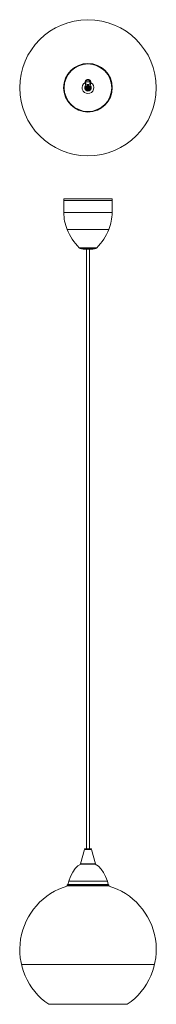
# Model space of a CAD drawing. Header units: millimetres. Extents: x -66 to 139, y -1415 to 70.
import ezdxf

# ---------------------------------------------------------------- set-up
doc = ezdxf.new("R2010")
doc.units = ezdxf.units.MM

msp = doc.modelspace()

# ---------------------------------------------------------------- linework, layer by layer
at = {"color": 7, "linetype": 'Continuous', "lineweight": 15}
for p, q in [((0, -200.6), (0, -203.2)), ((0, -200.6), (73.1, -200.6)), ((0, -203.2), (73.1, -203.2)), ((0.3, -203.2), (0.3, -221.1)), ((72.8, -221.1), (72.8, -203.2)), ((73.1, -203.2), (73.1, -200.6)), ((31.6, -276.6), (41.5, -276.6)), ((34.1, -276.6), (34.1, -1180.4)), ((39, -1180.4), (39, -276.6)), ((31.3, -1181.2), (25.4, -1203.2)), ((32.3, -1180.4), (40.8, -1180.4)), ((47.7, -1203.2), (41.7, -1181.2)), ((47.5, -1203.4), (25.5, -1203.4)), ((7.5, -1229.4), (6.1, -1234.2)), ((7.5, -1229.4), (65.6, -1229.4)), ((67, -1234.2), (65.6, -1229.4)), ((5.6, -1234.5), (4.8, -1236.2)), ((4.8, -1236.2), (68.3, -1236.2)), ((6.1, -1234.2), (5.6, -1234.5)), ((5.6, -1234.5), (67.4, -1234.5)), ((6.1, -1234.2), (67, -1234.2)), ((67.4, -1234.5), (67, -1234.2)), ((68.3, -1236.2), (67.4, -1234.5)), ((-63.4, -1354.8), (136.5, -1354.8)), ((-22.5, -1414.8), (95.5, -1414.8))]:
    msp.add_line(p, q, dxfattribs=at)
at = {"color": 8, "linetype": 'Continuous', "lineweight": 15}
for p, q in [((0.3, -221.1), (72.8, -221.1)), ((5.3, -246.6), (67.8, -246.6)), ((23.5, -274.2), (49.6, -274.2)), ((26.8, -276), (46.3, -276)), ((41.7, -1181.2), (31.3, -1181.2)), ((25.4, -1203.2), (47.7, -1203.2))]:
    msp.add_line(p, q, dxfattribs=at)
at = {"color": 7, "linetype": 'Continuous', "lineweight": 15, "flags": 128}
for points in [[(26.2, -1203.4), (26, -1203.5), (21.4, -1206.3), (17.3, -1210.2), (13.5, -1215.4), (10.2, -1221.9), (7.5, -1229.4)], [(65.6, -1229.4), (63, -1222.2), (59.9, -1216), (56.3, -1210.9), (52.3, -1206.8), (47.5, -1203.7), (46.8, -1203.5)]]:
    msp.add_lwpolyline(points, dxfattribs=at)
at = {"color": 7, "linetype": 'Continuous', "lineweight": 15}
for centre, radius in [((36.5, -33), 102.6), ((36.5, -33), 36.6), ((36.5, -33), 35.8), ((36.5, -25), 3.5), ((36.5, -33), 3.5), ((36.5, -33), 3.2), ((36.5, -33), 3), ((36.5, -33), 2.45), ((36.5, -31.9), 0.99), ((36.5, -31.9), 1), ((36.5, -34.1), 0.99), ((36.5, -34.1), 1)]:
    msp.add_circle(centre, radius, dxfattribs=at)
at = {"color": 8, "linetype": 'Continuous', "lineweight": 15}
for radius, start, end in [(8.86, 120.4301, 59.5699), (8.86, 66.7381, 113.2619), (4.96, 74.1385, 105.8615), (4.96, 143.1307, 36.8693)]:
    msp.add_arc((36.5, -33), radius, start, end, dxfattribs=at)
at = {"color": 7, "linetype": 'Continuous', "lineweight": 15}
for centre, radius, start, end in [((36.5, -25), 4.5, 337.1099, 202.8901), ((27.9, -28.6), 4.83, 333.0589, 22.8901), ((45.1, -28.6), 4.83, 157.1099, 206.9411), ((36.5, -33), 4.81, 153.0589, 26.9411), ((67.8, -221.1), 67.6, 180, 202.2099), ((5.2, -221.1), 67.6, 337.7901, 0), ((79.8, -217.3), 80.1, 201.4896, 225.2707), ((-6.8, -217.3), 80.1, 314.7293, 338.5104), ((28.4, -269.2), 7, 225.2707, 256.8218), ((31.6, -255.6), 21, 256.8218, 270), ((41.5, -255.6), 21, 270, 283.1782), ((44.7, -269.2), 7, 283.1782, 314.7293), ((32.3, -1181.4), 1, 90, 164.7976), ((40.8, -1181.4), 1, 15.2024, 90), ((25.5, -1203.2), 0.2, 164.7976, 270), ((47.5, -1203.2), 0.2, 270, 15.2024), ((34, -1332.3), 100, 106.2127, 235.6395), ((39.1, -1332.3), 100, 304.3605, 73.7873)]:
    msp.add_arc(centre, radius, start, end, dxfattribs=at)

doc.saveas('drawing.dxf')
